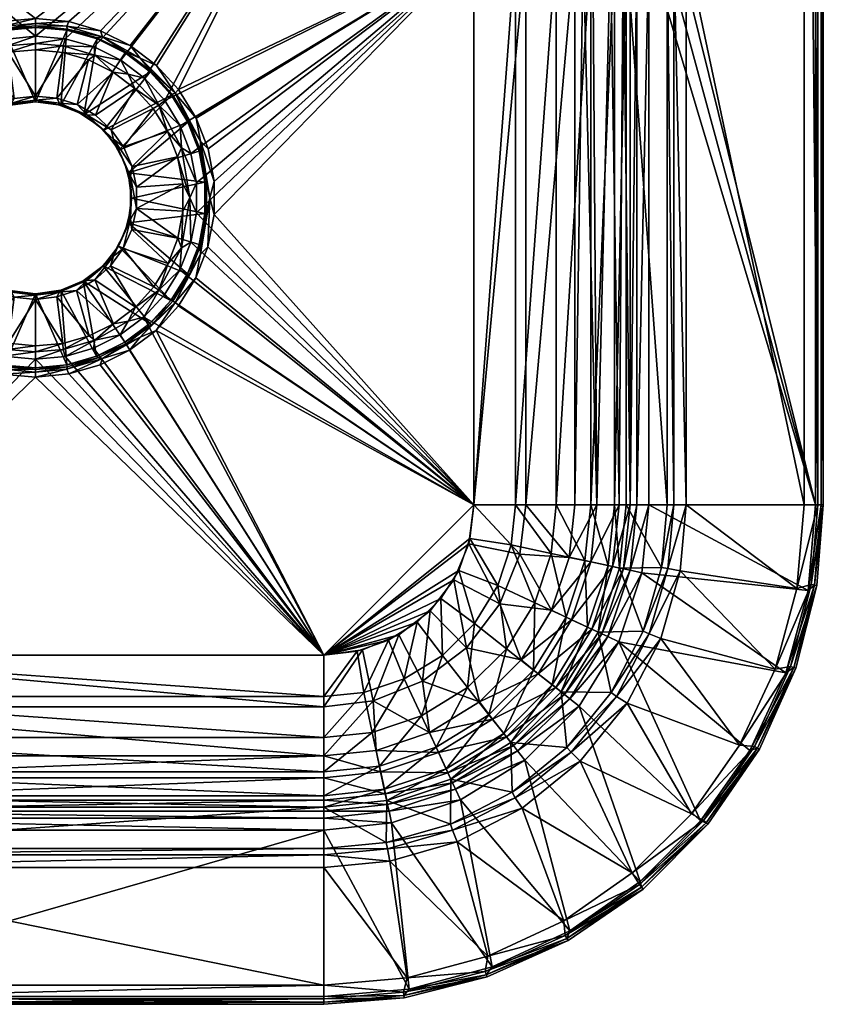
# Model space of a CAD drawing. Header units: inches. Extents: x -205 to 205, y -250 to 250.
# Tile 2 of 6: x -4 to 205, y -250 to 6. Entities that reach past the tile are written whole.
import ezdxf

# ---------------------------------------------------------------- set-up
doc = ezdxf.new("R2010")
doc.units = ezdxf.units.IN
doc.header["$MEASUREMENT"] = 0
doc.layers.add('Layer 1', color=7, linetype='Continuous')

# ---------------------------------------------------------------- blocks, each defined once
blk = doc.blocks.new('Next-B')
at = {"color": 9, "true_color": 0xc0c0c0}
mesh = blk.add_polyface(dxfattribs=at)
corners = [(145.13, 109.73, 123), (141.96, 110.78, 123), (139.91, 108.21, 121.77), (145.21, 106.46, 121.78), (148.24, 110.94, 123), (150, 114.81, 123), (126.98, 120.6, 123), (149.54, 112.68, 123), (110.39, 127.9, 123), (204.41, 248, 0.59), (203, 248), (203, -120), (204.41, -120, 0.59), (205, 248, 2), (125.41, 117.71, 121.77), (138.91, 106.87, 118.67), (109.32, 124.79, 121.77), (124.48, 116.32, 118.65), (92.28, 129.1, 121.77), (91.99, 127.47, 118.65), (108.57, 123.26, 118.65), (156.46, 53.42, 1.46), (155.97, 221.61, 2.4), (155, 53.42, 5), (160, 53.42), (158.57, 226.81, 0.2), (155, 114.81, 118), (153.54, 114.81, 121.54), (154.08, 110.62, 118.37), (150.4, 108.46, 121.76), (152.64, 111.28, 121.66), (151.49, 107.2, 118.67), (205, -120, 2), (205, 248, 130), (155, 79.25, 16.34), (155, 66.82, 9.48), (155, 219.64, 5), (155, 108.74, 84.39), (203.54, 248, 133.54), (205, -120, 130), (200, 248, 135), (203.54, -120, 133.54), (107.65, 113.7, 52.21), (91.13, 118.14, 52.21), (123.71, 106, 52.21), (153.97, 76.63, 135), (162.72, 59.73, 135), (167.77, 42.17, 135), (91.44, 113.83, 37.48), (108.25, 109, 37.48), (89.86, 105.32, 23.67), (91.29, 112.91, 130.7), (91.57, 114.55, 133.77), (107.83, 108.1, 130.7), (108.52, 109.67, 133.77), (92.17, 117.77, 135), (109.73, 112.72, 135)]
mesh.append_faces([[corners[k] for k in face] for face in [(0, 1, 2), (0, 3, 4), (5, 6, 1), (1, 4, 7), (1, 0, 4), (1, 7, 5), (6, 5, 8), (9, 10, 11), (12, 13, 9), (14, 6, 8), (14, 15, 2), (6, 2, 1), (2, 6, 14), (14, 16, 17), (18, 19, 20), (16, 18, 20), (14, 17, 15), (16, 20, 17), (8, 16, 14), (21, 22, 23), (24, 25, 21), (26, 27, 28), (7, 4, 29), (30, 28, 27), (27, 5, 30), (7, 30, 5), (28, 30, 31), (30, 7, 29), (13, 32, 33), (34, 35, 36), (35, 23, 36), (37, 26, 28), (38, 33, 39), (40, 38, 41), (17, 20, 42), (20, 43, 42), (43, 20, 19), (44, 17, 42), (17, 44, 15), (45, 40, 46), (47, 46, 40), (48, 49, 42), (50, 49, 48), (48, 42, 43), (49, 44, 42), (51, 52, 53), (53, 52, 54), (54, 55, 56), (54, 52, 55)]], dxfattribs={"color": 9})
mesh = blk.add_polyface(dxfattribs=at)
corners = [(203, -120), (203, 248), (160, 53.42), (154.86, 39.22, 4.17), (156.46, 53.42, 1.46), (155, 53.42, 5), (156.56, 39.26, 1.18), (149.51, 74.07, 23.6), (153.75, 76.39, 20.25), (153.71, 86.2, 28.94), (149.73, 63.19, 17.51), (153.79, 64.79, 13.8), (153.83, 52.09, 9.5), (149.94, 51.13, 13.39), (143.38, 82.51, 32.25), (138.74, 84.09, 30.89), (139.07, 74.63, 22.9), (144.51, 50.82, 14.64), (144.12, 62.74, 18.57), (139.88, 51.14, 13.26), (140.19, 38.25, 11.19), (139.47, 63.45, 17.07), (143.72, 73.5, 24.42), (150.1, 38.29, 11.03), (144.8, 38.13, 12.42), (155, 66.82, 9.48), (155, 79.25, 16.34), (149.32, 83.15, 31.68), (200, -120, 135), (169.35, 25, 135), (200, 248, 135), (164.55, 41.57, 133.77), (162.91, 41.29, 130.7), (159.67, 58.52, 133.77), (162.72, 59.73, 135), (167.77, 42.17, 135), (149.78, 74, 130.7), (139.39, 89.39, 133.77), (151.22, 74.83, 133.77), (158.11, 57.97, 130.7), (153.97, 76.63, 135), (141.71, 91.71, 135), (136.81, 73.68, 54.43), (138.12, 88.27, 130.7), (146.38, 58.09, 54.43), (151.95, 41.41, 54.43), (143.67, 56.83, 43.91), (149.03, 40.78, 43.91), (138.06, 54.23, 34.05), (134.46, 71.84, 43.91)]
mesh.append_faces([[corners[k] for k in face] for face in [(0, 1, 2), (3, 4, 5), (4, 6, 2), (7, 8, 9), (8, 10, 11), (12, 11, 13), (14, 15, 16), (17, 18, 19), (19, 20, 17), (16, 21, 22), (12, 13, 23), (24, 13, 17), (19, 18, 21), (5, 25, 12), (11, 10, 13), (5, 12, 3), (17, 10, 18), (21, 18, 22), (25, 26, 11), (13, 10, 17), (8, 7, 10), (11, 12, 25), (7, 22, 18), (22, 27, 14), (10, 7, 18), (9, 27, 7), (8, 11, 26), (22, 14, 16), (7, 27, 22), (28, 29, 30), (31, 32, 33), (31, 34, 35), (36, 37, 38), (36, 38, 39), (39, 38, 33), (39, 33, 32), (33, 40, 34), (33, 34, 31), (38, 41, 40), (38, 40, 33), (36, 42, 43), (44, 36, 39), (44, 39, 45), (42, 36, 44), (32, 45, 39), (46, 47, 48), (45, 46, 44), (44, 46, 49), (45, 47, 46)]], dxfattribs={"color": 9})
mesh = blk.add_polyface(dxfattribs=at)
corners = [(205, -120, 2), (205, 248, 2), (204.41, -120, 0.59), (204.41, 248, 0.59), (203, -120), (156.51, 25, 1.09), (156.51, -120, 1.09), (159.63, 25), (159.63, -120), (154.75, -120, 3.9), (154.75, 25, 3.9), (159.79, 39.21), (160, 53.42), (205, -120, 130), (205, 248, 130), (156.56, 39.26, 1.18), (154.86, 39.22, 4.17), (156.46, 53.42, 1.46), (203.54, -120, 133.54), (200, -120, 135), (200, 248, 135), (203.54, 248, 133.54), (153.87, 38.73, 7.08), (153.83, 52.09, 9.5), (150.1, 38.29, 11.03), (149.67, 25, 10.45), (152.93, 25, 7.85), (145, 25, 11.7), (149.94, 51.13, 13.39), (144.8, 38.13, 12.42), (151.87, -120, 8.97), (146.04, -120, 11.64), (169.35, -120, 135), (169.35, 25, 135), (166.07, 25, 133.77), (166.07, -120, 133.77), (164.4, 25, 130.7), (164.4, -120, 130.7), (167.77, 42.17, 135), (164.55, 41.57, 133.77), (162.91, 41.29, 130.7), (153.68, -120, 54.43), (153.68, 25, 54.43), (151.95, 41.41, 54.43), (150.69, 25, 43.91), (150.69, -120, 43.91), (144.51, -120, 34.05), (149.03, 40.78, 43.91), (142.98, 39.49, 34.05)]
mesh.append_faces([[corners[k] for k in face] for face in [(0, 1, 2), (2, 3, 4), (5, 6, 7), (7, 6, 8), (6, 5, 9), (10, 9, 5), (4, 11, 7), (4, 12, 11), (8, 4, 7), (13, 14, 0), (5, 11, 15), (5, 15, 10), (11, 5, 7), (15, 11, 12), (16, 10, 15), (15, 17, 16), (18, 19, 20), (18, 21, 13), (22, 23, 24), (22, 16, 23), (24, 25, 26), (10, 22, 26), (22, 24, 26), (25, 24, 27), (16, 22, 10), (24, 28, 29), (26, 25, 30), (26, 30, 9), (10, 26, 9), (25, 31, 30), (32, 33, 19), (34, 32, 35), (34, 33, 32), (34, 35, 36), (37, 36, 35), (38, 33, 34), (38, 34, 39), (36, 39, 34), (40, 39, 36), (37, 41, 42), (36, 37, 42), (36, 42, 40), (42, 43, 40), (44, 42, 45), (42, 41, 45), (46, 44, 45), (47, 42, 44), (47, 44, 48), (47, 43, 42)]], dxfattribs={"color": 9})
mesh = blk.add_polyface(dxfattribs=at)
corners = [(-20.32, -7.17, 18.54), (-13.98, -4.02, 18.54), (-10.66, -15.87, 6.46), (-5.52, -14.17, 6.46), (-7.13, -2.08, 18.54), (0, -1.46, 18.54), (0, -13.54, 6.46), (-16.76, 3.49, 4), (-24.48, -0.35, 4), (-17.46, 1.9, 3.53), (-8.19, 4.65, 3.53), (0, 6.68, 4), (-8.58, 5.84, 4), (-27.24, -3.69, 3.53), (-31.32, -5.52, 4), (0, 5.39, 3.53), (-16.21, 1.73, 2.35), (-23.58, -1.94, 2.35), (-8.25, 3.99, 2.35), (0, 4.71, 2.35), (-30.17, -6.92, 2.35), (-36.31, -12.76, 3.53), (-75, 64.07, 4), (75, 64.07, 4), (-8.15, 3.5), (0, 4.29), (-15.91, 1.27), (-23.23, -2.38), (-29.72, -7.28), (75, 64.07, 20), (0, 2.07, 20), (-75, 64.07, 20), (-8.3, 1.23, 20), (-12.36, -18.38), (-6.47, -15.91), (0, -15), (-16.14, -1.17, 20), (-24.09, -7.87, 19.62), (-23.44, -5.08, 20), (-15.45, -2.93, 19.62), (-7.24, -0.5, 19.62), (0, 0.16, 19.62), (-29.81, -10.34, 20), (-26.04, -11.5, 18.54)]
mesh.append_faces([[corners[k] for k in face] for face in [(0, 1, 2), (3, 1, 4), (5, 6, 4), (7, 8, 9), (10, 11, 12), (13, 8, 14), (8, 13, 9), (9, 10, 12), (11, 10, 15), (12, 7, 9), (16, 9, 17), (18, 19, 15), (20, 13, 21), (13, 20, 17), (9, 13, 17), (18, 10, 16), (10, 9, 16), (15, 10, 18), (11, 22, 12), (22, 11, 23), (24, 25, 18), (16, 17, 26), (27, 20, 28), (18, 16, 24), (20, 27, 17), (26, 24, 16), (26, 17, 27), (19, 18, 25), (29, 30, 31), (31, 30, 32), (26, 27, 33), (34, 35, 24), (24, 26, 34), (27, 28, 33), (25, 24, 35), (36, 37, 38), (39, 36, 32), (36, 39, 37), (30, 40, 32), (41, 40, 30), (4, 41, 5), (39, 32, 40), (38, 37, 42), (37, 0, 43), (39, 1, 0), (37, 39, 0), (40, 4, 1), (39, 40, 1), (40, 41, 4)]], dxfattribs={"color": 9})
mesh = blk.add_polyface(dxfattribs=at)
corners = [(7.1, -2.17, 18.54), (0, -1.46, 18.54), (7.24, -0.5, 19.62), (24.09, -7.87, 19.62), (22.19, -4.18, 20), (28.39, -8.87, 20), (15.45, -2.93, 19.62), (15.25, -0.73, 20), (0, 0.16, 19.62), (7.77, 1.4, 20), (0, 2.07, 20), (13.83, -4.1, 18.54), (20.19, -7.28, 18.54), (25.82, -11.53, 18.54), (30, -6.97, 2.35), (29.89, -7.22), (35.41, -13.31), (23.45, -2.02, 2.35), (16.05, 1.66, 2.35), (23.36, -2.29), (16.06, 1.35), (8.22, 3.91, 2.35), (8.18, 3.58), (0, 4.29), (0, 4.71, 2.35), (75, 64.07, 4), (0, 6.68, 4), (8.65, 5.86, 4), (36.31, -12.76, 3.53), (27.24, -3.69, 3.53), (31.5, -5.57, 4), (17.46, 1.9, 3.53), (24.63, -0.35, 4), (8.19, 4.65, 3.53), (16.92, 3.49, 4), (0, 5.39, 3.53), (75, 64.07, 20), (0, -15), (12.56, -18.42), (6.58, -15.9), (0, -13.54, 6.46), (10.84, -15.77, 6.46), (5.58, -14.07, 6.46)]
mesh.append_faces([[corners[k] for k in face] for face in [(0, 1, 2), (3, 4, 5), (3, 6, 4), (2, 6, 0), (7, 6, 2), (1, 8, 2), (7, 2, 9), (8, 10, 9), (6, 11, 0), (2, 8, 9), (11, 6, 12), (6, 7, 4), (3, 12, 6), (12, 3, 13), (14, 15, 16), (15, 14, 17), (17, 18, 19), (20, 18, 21), (17, 19, 15), (18, 20, 19), (21, 22, 20), (23, 22, 24), (22, 21, 24), (25, 26, 27), (14, 28, 29), (28, 30, 29), (17, 29, 31), (32, 29, 30), (31, 33, 21), (31, 34, 33), (33, 34, 27), (31, 29, 32), (18, 31, 21), (26, 35, 27), (33, 24, 21), (35, 33, 27), (33, 35, 24), (31, 18, 17), (34, 31, 32), (14, 29, 17), (10, 36, 9), (37, 22, 23), (38, 15, 19), (20, 38, 19), (22, 39, 20), (39, 22, 37), (40, 1, 0), (11, 12, 41), (42, 0, 11)]], dxfattribs={"color": 9})
mesh = blk.add_polyface(dxfattribs=at)
corners = [(37.99, -26.98, 19.62), (41.89, -36.16, 20), (40.16, -40, 19.62), (37.68, -21.28, 20), (40.45, -28.5, 20), (37, -29.38, 18.54), (34.4, -22.79, 18.54), (32.13, -15.91, 19.62), (30.63, -16.77, 18.54), (33.63, -14.65, 20), (44.11, -35.95), (42.96, -27.73, 2.35), (42.59, -27.89), (39.93, -20.04, 2.35), (39.68, -20.29), (35.41, -13.31), (35.55, -13.03, 2.35), (30, -6.97, 2.35), (44.5, -35.81, 2.35), (46.46, -44.38, 4), (114.07, 25, 4), (46.48, -35.76, 4), (8.65, 5.86, 4), (16.92, 3.49, 4), (75, 64.07, 4), (41.81, -19.28, 4), (44.9, -27.28, 4), (37.25, -11.87, 4), (31.5, -5.57, 4), (24.63, -0.35, 4), (42.94, -25.28, 3.53), (45.39, -40, 3.53), (36.31, -12.76, 3.53), (15.25, -0.73, 20), (75, 64.07, 20), (22.19, -4.18, 20), (114.07, 25, 20), (7.77, 1.4, 20), (28.39, -8.87, 20), (41.87, -43.94, 20), (24.15, -33.54), (21.7, -27.63), (38.36, -36.4, 18.54), (26.29, -37.29, 6.46), (25.16, -31.88, 6.46)]
mesh.append_faces([[corners[k] for k in face] for face in [(0, 1, 2), (0, 3, 4), (1, 0, 4), (5, 6, 0), (0, 7, 3), (8, 7, 6), (7, 9, 3), (7, 0, 6), (0, 2, 5), (10, 11, 12), (13, 14, 12), (11, 13, 12), (15, 16, 17), (14, 13, 16), (16, 15, 14), (11, 10, 18), (19, 20, 21), (22, 23, 24), (25, 26, 20), (20, 26, 21), (20, 27, 25), (28, 24, 29), (28, 27, 24), (23, 29, 24), (26, 25, 30), (30, 21, 26), (30, 11, 31), (32, 27, 28), (13, 11, 30), (32, 30, 25), (31, 21, 30), (16, 32, 17), (32, 16, 13), (27, 32, 25), (30, 32, 13), (18, 31, 11), (33, 34, 35), (3, 36, 4), (34, 33, 37), (9, 38, 34), (34, 38, 35), (3, 9, 36), (39, 1, 36), (36, 1, 4), (40, 10, 12), (12, 14, 40), (14, 15, 41), (5, 42, 43), (5, 44, 6)]], dxfattribs={"color": 9})
mesh = blk.add_polyface(dxfattribs=at)
corners = [(145, 25, 11.7), (150.1, 38.29, 11.03), (144.8, 38.13, 12.42), (142.48, 25, 11.38), (140.31, 25, 10.53), (140.19, 38.25, 11.19), (144.51, 50.82, 14.64), (146.04, -120, 11.64), (149.67, 25, 10.45), (140.31, -120, 10.53), (128.33, 34.87, 6.09), (127.59, 25, 5.66), (107.46, 46.73, 4), (111.05, 40.01, 4), (125.42, 44.96, 6.09), (114.07, 25, 4), (113.3, 32.68, 4), (139.88, 51.14, 13.26), (114.07, -120, 4), (127.59, -120, 5.66), (75, 64.07, 4), (46.46, -44.38, 4), (37.25, -11.87, 4), (135.53, -120, 26.24), (124.9, -120, 21.49), (135.53, 25, 26.24), (114.07, 25, 20), (124.9, 25, 21.49), (114.07, -120, 20), (144.51, -120, 34.05), (144.51, 25, 34.05), (150.69, 25, 43.91), (123.8, 35.41, 21.49), (134.2, 37.62, 26.24), (142.98, 39.49, 34.05), (129.92, 50.45, 26.24), (110.22, 41.88, 20), (120.27, 45.98, 21.49), (113.07, 33.74, 20), (138.06, 54.23, 34.05), (149.03, 40.78, 43.91), (75, 64.07, 20), (33.63, -14.65, 20), (41.87, -43.94, 20)]
mesh.append_faces([[corners[k] for k in face] for face in [(0, 1, 2), (0, 2, 3), (4, 3, 5), (5, 3, 2), (2, 6, 5), (0, 7, 8), (7, 3, 9), (3, 7, 0), (3, 4, 9), (4, 10, 11), (12, 13, 14), (10, 14, 13), (15, 11, 16), (10, 13, 16), (10, 5, 14), (5, 10, 4), (10, 16, 11), (14, 5, 17), (11, 18, 19), (11, 15, 18), (11, 19, 4), (9, 4, 19), (16, 13, 20), (20, 15, 16), (15, 21, 18), (22, 15, 20), (23, 24, 25), (26, 27, 28), (29, 30, 31), (23, 30, 29), (24, 27, 25), (23, 25, 30), (27, 24, 28), (32, 33, 25), (33, 34, 30), (34, 33, 35), (32, 36, 37), (32, 38, 36), (38, 27, 26), (25, 27, 32), (33, 37, 35), (38, 32, 27), (30, 25, 33), (33, 32, 37), (39, 40, 34), (30, 34, 31), (26, 41, 38), (26, 42, 41), (28, 43, 26)]], dxfattribs={"color": 9})
mesh = blk.add_polyface(dxfattribs=at)
corners = [(0, -14.62, 4.84), (0, -13.54, 6.46), (5.58, -14.07, 6.46), (-25.08, -31.74, 6.46), (-26.3, -37.18, 6.46), (-37.06, -29.51, 18.54), (-19.51, -22.28, 6.46), (-30.81, -16.79, 18.54), (-26.04, -11.5, 18.54), (-34.51, -22.83, 18.54), (-22.82, -26.76, 6.46), (-20.32, -7.17, 18.54), (-15.41, -18.62, 6.46), (-10.66, -15.87, 6.46), (-13.98, -4.02, 18.54), (-5.52, -14.17, 6.46), (-7.13, -2.08, 18.54), (-21.56, -27.49), (-24.08, -33.46), (-23.37, -31.2, 2.93), (-12.36, -18.38), (-17.54, -22.33), (-16.63, -21.25, 2.93), (-20.61, -25.82, 2.93), (-11.71, -17.83, 2.93), (-6.47, -15.91), (-6.05, -15.67, 2.93), (0, -15), (0, -15, 2.93), (-24.79, -37.03, 2.93), (-35.22, -13.28), (-15.91, 1.27), (-29.72, -7.28), (-39.56, -20.22), (-32.13, -15.91, 19.62), (-24.09, -7.87, 19.62), (-29.81, -10.34, 20), (-20.3, -24.77, 4.84), (-24.76, -34.43, 4.84), (-6.25, -15.4, 4.84), (-13.41, -18.45, 4.84)]
mesh.append_faces([[corners[k] for k in face] for face in [(0, 1, 2), (3, 4, 5), (6, 7, 8), (9, 7, 10), (11, 12, 8), (6, 8, 12), (13, 12, 11), (14, 15, 13), (15, 16, 1), (10, 7, 6), (10, 3, 9), (17, 18, 19), (20, 21, 22), (23, 22, 21), (24, 25, 20), (20, 22, 24), (25, 26, 27), (26, 25, 24), (17, 19, 23), (26, 28, 27), (21, 17, 23), (19, 18, 29), (17, 21, 30), (20, 25, 31), (20, 32, 21), (18, 17, 33), (32, 30, 21), (8, 34, 35), (34, 36, 35), (7, 34, 8), (12, 37, 6), (38, 10, 37), (39, 40, 13), (40, 12, 13), (1, 39, 15), (0, 39, 1), (26, 0, 28), (39, 13, 15), (12, 40, 37), (24, 22, 40), (37, 10, 6), (38, 3, 10), (37, 23, 19), (38, 37, 19), (23, 37, 22), (37, 40, 22), (39, 26, 24), (40, 39, 24), (39, 0, 26)]], dxfattribs={"color": 9})
mesh = blk.add_polyface(dxfattribs=at)
corners = [(5.99, -15.78, 2.93), (0, -15, 2.93), (6.25, -15.4, 4.84), (25.16, -31.88, 6.46), (24.76, -34.43, 4.84), (20.3, -24.77, 4.84), (22.93, -26.76, 6.46), (23.28, -31.06, 2.93), (19.74, -22.32, 6.46), (13.41, -18.45, 4.84), (10.84, -15.77, 6.46), (15.63, -18.54, 6.46), (11.49, -17.89, 2.93), (0, -14.62, 4.84), (5.58, -14.07, 6.46), (16.47, -21.32, 2.93), (20.44, -25.77, 2.93), (24.8, -36.94, 2.93), (24.09, -7.87, 19.62), (32.13, -15.91, 19.62), (25.82, -11.53, 18.54), (28.39, -8.87, 20), (33.63, -14.65, 20), (30.63, -16.77, 18.54), (39.68, -20.29), (21.7, -27.63), (24.15, -33.54), (17.75, -22.41), (35.41, -13.31), (29.89, -7.22), (16.06, 1.35), (6.58, -15.9), (12.56, -18.42), (0, -15), (37, -29.38, 18.54), (26.29, -37.29, 6.46), (34.4, -22.79, 18.54), (20.19, -7.28, 18.54), (13.83, -4.1, 18.54), (0, -13.54, 6.46), (7.1, -2.17, 18.54)]
mesh.append_faces([[corners[k] for k in face] for face in [(0, 1, 2), (3, 4, 5), (5, 6, 3), (7, 5, 4), (6, 5, 8), (8, 5, 9), (10, 11, 9), (9, 11, 8), (2, 9, 12), (2, 10, 9), (2, 1, 13), (2, 13, 14), (0, 2, 12), (2, 14, 10), (9, 15, 12), (5, 16, 15), (9, 5, 15), (7, 16, 5), (4, 17, 7), (18, 19, 20), (21, 22, 19), (19, 23, 20), (21, 19, 18), (24, 25, 26), (27, 28, 29), (30, 31, 32), (29, 32, 27), (28, 27, 25), (25, 7, 26), (17, 26, 7), (25, 27, 16), (16, 7, 25), (15, 27, 32), (27, 15, 16), (31, 12, 32), (15, 32, 12), (31, 33, 0), (0, 12, 31), (33, 1, 0), (3, 34, 35), (23, 36, 6), (3, 6, 36), (8, 20, 23), (23, 6, 8), (20, 11, 37), (11, 20, 8), (11, 10, 37), (38, 10, 14), (39, 40, 14)]], dxfattribs={"color": 9})
mesh = blk.add_polyface(dxfattribs=at)
corners = [(32.13, -64.09, 19.62), (30.81, -63.21, 18.54), (34.51, -57.17, 18.54), (40.16, -40, 19.62), (40.42, -51.55, 20), (37.99, -53.02, 19.62), (37.58, -58.79, 20), (33.46, -65.38, 20), (41.87, -43.94, 20), (37.06, -50.49, 18.54), (38.35, -43.51, 18.54), (41.89, -36.16, 20), (38.36, -36.4, 18.54), (37, -29.38, 18.54), (44.11, -35.95), (44.08, -44.15), (44.5, -35.81, 2.35), (42.56, -52.16), (44.52, -44.09, 2.35), (42.99, -52.22, 2.35), (39.56, -59.78), (35.22, -66.72), (40.05, -59.9, 2.35), (29.72, -72.72), (35.74, -66.93, 2.35), (30.17, -73.08, 2.35), (114.07, -120, 4), (44.89, -52.79, 4), (41.73, -60.89, 4), (46.46, -44.38, 4), (45.39, -40, 3.53), (46.48, -35.76, 4), (42.94, -54.72, 3.53), (36.31, -67.24, 3.53), (37.22, -68.16, 4), (31.4, -74.54, 4), (114.07, -120, 20), (24.12, -46.53), (21.6, -52.58), (24.97, -40.15), (26.3, -42.82, 6.46), (25.08, -48.26, 6.46)]
mesh.append_faces([[corners[k] for k in face] for face in [(0, 1, 2), (3, 4, 5), (4, 6, 5), (5, 6, 0), (0, 6, 7), (4, 3, 8), (5, 9, 10), (11, 8, 3), (3, 12, 13), (12, 3, 10), (3, 5, 10), (9, 5, 2), (5, 0, 2), (14, 15, 16), (17, 18, 15), (16, 15, 18), (19, 17, 20), (17, 19, 18), (20, 21, 22), (22, 19, 20), (23, 24, 21), (22, 21, 24), (23, 25, 24), (26, 27, 28), (26, 29, 27), (30, 29, 31), (30, 27, 29), (27, 30, 32), (28, 27, 32), (33, 28, 32), (24, 33, 22), (34, 33, 35), (34, 28, 33), (18, 30, 16), (19, 32, 18), (32, 30, 18), (32, 19, 22), (33, 32, 22), (24, 25, 33), (36, 6, 4), (8, 36, 4), (36, 7, 6), (15, 37, 17), (21, 20, 38), (20, 17, 37), (15, 14, 39), (40, 10, 9), (10, 40, 12), (41, 9, 2)]], dxfattribs={"color": 9})
mesh = blk.add_polyface(dxfattribs=at)
corners = [(-15.63, -61.46, 6.46), (-25.82, -68.47, 18.54), (-19.74, -57.68, 6.46), (-37, -50.62, 18.54), (-26.29, -42.71, 6.46), (-25.16, -48.12, 6.46), (-34.4, -57.21, 18.54), (-22.93, -53.24, 6.46), (-30.63, -63.23, 18.54), (-26.3, -37.18, 6.46), (-38.36, -43.6, 18.54), (-12.59, -61.69), (-11.49, -62.11, 2.93), (-16.47, -58.68, 2.93), (0, -65, 2.93), (-5.99, -64.22, 2.93), (0, -65), (-24.8, -43.06, 2.93), (-24.13, -46.43), (-23.28, -48.94, 2.93), (-17.75, -57.67), (-20.44, -54.23, 2.93), (-21.66, -52.5), (-24.98, -39.92), (-24.79, -37.03, 2.93), (-24.08, -33.46), (-6.53, -64.21), (-44.11, -44.05), (-39.68, -59.71), (-35.41, -66.69), (-29.89, -72.78), (-44.08, -35.85), (-13.41, -61.55, 4.84), (-10.84, -64.23, 6.46), (-20.3, -55.23, 4.84), (-6.25, -64.6, 4.84), (-25.08, -31.74, 6.46), (-24.76, -34.43, 4.84), (-24.76, -45.57, 4.84), (-23.37, -31.2, 2.93)]
mesh.append_faces([[corners[k] for k in face] for face in [(0, 1, 2), (3, 4, 5), (6, 7, 8), (9, 4, 10), (6, 5, 7), (2, 1, 8), (8, 7, 2), (11, 12, 13), (14, 15, 16), (17, 18, 19), (20, 21, 22), (23, 24, 25), (23, 17, 24), (19, 18, 22), (17, 23, 18), (13, 21, 20), (21, 19, 22), (26, 12, 11), (11, 13, 20), (15, 26, 16), (26, 15, 12), (23, 27, 18), (22, 18, 28), (20, 22, 29), (20, 30, 11), (23, 25, 31), (32, 33, 0), (5, 34, 7), (33, 32, 35), (35, 15, 14), (36, 37, 9), (4, 9, 38), (37, 17, 38), (37, 38, 9), (4, 38, 5), (19, 34, 38), (34, 5, 38), (34, 2, 7), (32, 2, 34), (32, 12, 35), (2, 32, 0), (15, 35, 12), (32, 13, 12), (34, 21, 13), (32, 34, 13), (19, 21, 34), (38, 17, 19), (37, 24, 17), (37, 39, 24)]], dxfattribs={"color": 9})
mesh = blk.add_polyface(dxfattribs=at)
corners = [(24.76, -45.57, 4.84), (26.3, -42.82, 6.46), (25.08, -48.26, 6.46), (22.82, -53.24, 6.46), (13.41, -61.55, 4.84), (11.71, -62.17, 2.93), (16.63, -58.75, 2.93), (19.51, -57.72, 6.46), (15.41, -61.38, 6.46), (20.3, -55.23, 4.84), (10.66, -64.13, 6.46), (6.25, -64.6, 4.84), (5.52, -65.83, 6.46), (24.76, -34.43, 4.84), (26.29, -37.29, 6.46), (24.8, -36.94, 2.93), (25.16, -31.88, 6.46), (24.79, -42.97, 2.93), (23.37, -48.8, 2.93), (20.61, -54.18, 2.93), (6.05, -64.33, 2.93), (0, -65.38, 4.84), (24.12, -46.53), (44.08, -44.15), (24.97, -40.15), (21.6, -52.58), (39.56, -59.78), (35.22, -66.72), (17.58, -57.73), (12.44, -61.68), (29.72, -72.72), (44.11, -35.95), (24.15, -33.54), (6.58, -64.1), (0, -65, 2.93), (0, -65), (30.81, -63.21, 18.54), (34.51, -57.17, 18.54), (37.06, -50.49, 18.54), (38.36, -36.4, 18.54), (26.04, -68.5, 18.54)]
mesh.append_faces([[corners[k] for k in face] for face in [(0, 1, 2), (0, 2, 3), (4, 5, 6), (7, 8, 9), (9, 0, 3), (4, 9, 8), (3, 7, 9), (4, 10, 11), (12, 11, 10), (8, 10, 4), (13, 1, 0), (14, 1, 13), (15, 13, 0), (13, 16, 14), (0, 17, 15), (0, 18, 17), (9, 19, 18), (0, 9, 18), (19, 9, 6), (9, 4, 6), (11, 20, 5), (4, 11, 5), (11, 21, 20), (22, 23, 24), (22, 25, 26), (27, 25, 28), (28, 29, 30), (31, 32, 24), (17, 24, 15), (17, 18, 22), (22, 24, 17), (25, 18, 19), (18, 25, 22), (6, 28, 19), (25, 19, 28), (6, 5, 29), (29, 28, 6), (33, 5, 20), (5, 33, 29), (34, 35, 20), (33, 20, 35), (24, 32, 15), (36, 3, 37), (2, 1, 38), (37, 3, 2), (14, 39, 1), (7, 40, 8), (7, 36, 40), (3, 36, 7)]], dxfattribs={"color": 9})
mesh = blk.add_polyface(dxfattribs=at)
corners = [(0, -78.54, 18.54), (-7.1, -77.83, 18.54), (0, -66.46, 6.46), (-13.83, -75.9, 18.54), (-20.19, -72.72, 18.54), (-10.84, -64.23, 6.46), (-25.82, -68.47, 18.54), (-15.63, -61.46, 6.46), (-5.58, -65.93, 6.46), (-17.46, -81.9, 3.53), (-23.45, -77.98, 2.35), (-27.24, -76.31, 3.53), (-24.62, -79.74, 4), (-31.5, -74.54, 4), (-30, -73.03, 2.35), (-36.31, -67.24, 3.53), (-16.05, -81.66, 2.35), (-8.22, -83.91, 2.35), (-16.92, -83.57, 4), (-29.89, -72.78), (-23.36, -77.71), (-16.06, -81.35), (-8.18, -83.58), (-12.59, -61.69), (-6.53, -64.21), (0, -65), (-35.41, -66.69), (-17.75, -57.67), (0, -84.29), (-16.06, -78.88, 20), (-15.45, -77.07, 19.62), (-7.24, -79.5, 19.62), (-29.7, -69.79, 20), (-32.13, -64.09, 19.62), (-24.09, -72.13, 19.62), (-30.63, -63.23, 18.54), (-23.27, -75.02, 20), (-8.3, -81.23, 20), (0, -80.16, 19.62), (0, -82.07, 20), (0, -65.38, 4.84), (-6.25, -64.6, 4.84), (0, -65, 2.93)]
mesh.append_faces([[corners[k] for k in face] for face in [(0, 1, 2), (3, 4, 5), (6, 7, 4), (3, 5, 8), (5, 4, 7), (1, 8, 2), (8, 1, 3), (9, 10, 11), (12, 11, 13), (9, 11, 12), (14, 15, 11), (16, 9, 17), (9, 16, 10), (18, 9, 12), (14, 11, 10), (19, 14, 10), (10, 16, 20), (20, 19, 10), (17, 21, 16), (20, 16, 21), (17, 22, 21), (20, 21, 23), (24, 22, 25), (21, 24, 23), (26, 19, 27), (19, 20, 23), (21, 22, 24), (22, 28, 25), (29, 30, 31), (32, 33, 34), (31, 30, 1), (31, 1, 0), (33, 35, 6), (36, 34, 30), (29, 31, 37), (36, 32, 34), (37, 38, 39), (30, 3, 1), (31, 38, 37), (38, 31, 0), (3, 30, 4), (30, 29, 36), (34, 4, 30), (4, 34, 6), (34, 33, 6), (8, 40, 2), (41, 8, 5), (41, 42, 40), (8, 41, 40)]], dxfattribs={"color": 9})
mesh = blk.add_polyface(dxfattribs=at)
corners = [(0, -66.46, 6.46), (0, -65.38, 4.84), (6.25, -64.6, 4.84), (5.52, -65.83, 6.46), (0, -65, 2.93), (6.05, -64.33, 2.93), (32.13, -64.09, 19.62), (33.46, -65.38, 20), (28.23, -71.08, 20), (22.07, -75.74, 20), (24.09, -72.13, 19.62), (15.45, -77.07, 19.62), (13.98, -75.98, 18.54), (20.32, -72.83, 18.54), (15.11, -79.2, 20), (7.74, -81.32, 20), (0, -82.07, 20), (7.24, -79.5, 19.62), (0, -80.16, 19.62), (0, -78.54, 18.54), (7.13, -77.92, 18.54), (26.04, -68.5, 18.54), (30.81, -63.21, 18.54), (30.17, -73.08, 2.35), (29.72, -72.72), (23.23, -77.62), (15.91, -81.27), (23.58, -78.06, 2.35), (8.15, -83.5), (16.21, -81.73, 2.35), (31.4, -74.54, 4), (36.31, -67.24, 3.53), (27.24, -76.31, 3.53), (24.51, -79.71, 4), (17.46, -81.9, 3.53), (16.82, -83.54, 4), (8.19, -84.65, 3.53), (12.44, -61.68), (0, -84.29), (0, -65), (6.58, -64.1), (35.22, -66.72), (17.58, -57.73), (10.66, -64.13, 6.46), (15.41, -61.38, 6.46)]
mesh.append_faces([[corners[k] for k in face] for face in [(0, 1, 2), (0, 2, 3), (1, 4, 5), (6, 7, 8), (9, 10, 8), (11, 12, 13), (11, 14, 15), (9, 14, 11), (16, 17, 15), (11, 10, 9), (17, 16, 18), (18, 19, 20), (6, 8, 10), (17, 11, 15), (21, 22, 6), (10, 21, 6), (21, 10, 13), (10, 11, 13), (17, 20, 12), (11, 17, 12), (17, 18, 20), (23, 24, 25), (25, 26, 27), (27, 23, 25), (28, 29, 26), (27, 26, 29), (30, 31, 32), (33, 30, 32), (34, 33, 32), (29, 34, 27), (35, 33, 34), (23, 32, 31), (32, 23, 27), (34, 32, 27), (36, 34, 29), (37, 25, 24), (38, 28, 39), (39, 28, 40), (28, 26, 40), (26, 25, 37), (40, 26, 37), (24, 41, 42), (43, 44, 13), (13, 44, 21), (43, 13, 12), (12, 20, 3), (43, 12, 3), (20, 0, 3), (0, 20, 19)]], dxfattribs={"color": 9})
mesh = blk.add_polyface(dxfattribs=at)
corners = [(8.25, -83.99, 2.35), (8.15, -83.5), (0, -84.29), (16.21, -81.73, 2.35), (0, -84.71, 2.35), (87.83, -171, 5.66), (94.59, -153.79, 4), (85.14, -157.73, 4), (75, -172.59, 5.66), (75, -159.07, 4), (75, -185.31, 10.53), (88.66, -183.89, 10.53), (102.55, -179.24, 10.53), (-75, -159.07, 4), (-75, -172.59, 5.66), (102.67, -147.57, 4), (8.65, -85.86, 4), (0, -86.68, 4), (24.51, -79.71, 4), (16.82, -83.54, 4), (31.4, -74.54, 4), (114.07, -120, 4), (41.73, -60.89, 4), (37.22, -68.16, 4), (17.46, -81.9, 3.53), (8.19, -84.65, 3.53), (0, -85.39, 3.53), (75, -159.07, 20), (75, -169.9, 21.49), (-75, -159.07, 20), (-75, -169.9, 21.49), (75, -180.53, 26.24), (-75, -180.53, 26.24), (75, -189.51, 34.05), (85.41, -168.8, 21.49), (87.62, -179.2, 26.24), (89.49, -187.98, 34.05), (100.45, -174.92, 26.24), (91.88, -155.22, 20), (95.98, -165.27, 21.49), (83.74, -158.07, 20), (99.34, -150.55, 20), (105.51, -144.39, 20), (28.23, -71.08, 20), (114.07, -120, 20), (33.46, -65.38, 20), (22.07, -75.74, 20), (15.11, -79.2, 20), (7.74, -81.32, 20), (0, -82.07, 20)]
mesh.append_faces([[corners[k] for k in face] for face in [(0, 1, 2), (1, 0, 3), (4, 0, 2), (5, 6, 7), (8, 7, 9), (7, 8, 5), (10, 5, 8), (11, 12, 5), (10, 11, 5), (8, 9, 13), (8, 14, 10), (9, 7, 6), (9, 6, 15), (9, 16, 17), (18, 19, 9), (9, 19, 16), (20, 9, 21), (9, 20, 18), (22, 23, 21), (23, 20, 21), (19, 24, 16), (24, 25, 16), (17, 25, 26), (16, 25, 17), (4, 26, 0), (0, 25, 3), (26, 25, 0), (27, 28, 29), (30, 28, 31), (32, 31, 33), (34, 35, 31), (35, 36, 33), (36, 35, 37), (34, 38, 39), (34, 40, 38), (40, 28, 27), (31, 28, 34), (40, 34, 28), (33, 31, 35), (35, 34, 39), (38, 40, 27), (38, 27, 41), (41, 27, 42), (43, 44, 27), (44, 43, 45), (46, 27, 47), (46, 43, 27), (48, 27, 49), (48, 47, 27)]], dxfattribs={"color": 9})
mesh = blk.add_polyface(dxfattribs=at)
corners = [(-17.46, -81.9, 3.53), (-8.19, -84.65, 3.53), (-8.22, -83.91, 2.35), (-16.92, -83.57, 4), (0, -84.71, 2.35), (-8.62, -85.93, 4), (0, -86.68, 4), (0, -85.39, 3.53), (-102.36, -179.24, 10.53), (-89.81, -189.47, 11.64), (-88.66, -183.89, 10.53), (-75, -185.31, 10.53), (-75, -172.59, 5.66), (-87.83, -171, 5.66), (-75, -159.07, 4), (-85.14, -157.73, 4), (-100.72, -165.87, 5.66), (-94.47, -153.86, 4), (75, -172.59, 5.66), (75, -185.31, 10.53), (75, -159.07, 4), (-102.57, -147.67, 4), (-31.5, -74.54, 4), (-114.07, -120, 4), (-37.31, -68.12, 4), (-24.62, -79.74, 4), (-75, -159.07, 20), (-85.41, -168.8, 21.49), (-83.74, -158.07, 20), (-95.98, -165.27, 21.49), (-92.02, -155.15, 20), (-75, -169.9, 21.49), (-89.49, -187.98, 34.05), (-104.23, -183.06, 34.05), (-87.62, -179.2, 26.24), (-75, -180.53, 26.24), (-100.45, -174.92, 26.24), (75, -180.53, 26.24), (75, -169.9, 21.49), (-8.18, -83.58), (0, -84.29), (0, -82.07, 20), (75, -159.07, 20), (-99.39, -150.51, 20), (-105.55, -144.34, 20), (-8.3, -81.23, 20), (-16.06, -78.88, 20), (-29.7, -69.79, 20), (-23.27, -75.02, 20), (-34.93, -63.43, 20), (-114.07, -120, 20)]
mesh.append_faces([[corners[k] for k in face] for face in [(0, 1, 2), (0, 3, 1), (2, 1, 4), (3, 5, 1), (6, 7, 5), (1, 7, 4), (7, 1, 5), (8, 9, 10), (10, 11, 12), (10, 13, 8), (14, 13, 12), (12, 13, 10), (13, 15, 16), (14, 15, 13), (17, 16, 15), (18, 14, 12), (11, 19, 12), (20, 6, 14), (14, 21, 17), (14, 17, 15), (22, 23, 14), (23, 22, 24), (25, 14, 3), (25, 22, 14), (5, 14, 6), (5, 3, 14), (26, 27, 28), (29, 30, 28), (28, 27, 29), (26, 31, 27), (32, 33, 34), (34, 31, 35), (34, 36, 27), (27, 31, 34), (32, 34, 35), (35, 31, 37), (38, 31, 26), (39, 2, 4), (40, 39, 4), (26, 41, 42), (26, 30, 43), (30, 26, 28), (26, 43, 44), (26, 45, 41), (26, 46, 45), (47, 48, 26), (26, 48, 46), (49, 47, 50), (50, 47, 26)]], dxfattribs={"color": 9})
mesh = blk.add_polyface(dxfattribs=at)
corners = [(104.87, -184.45, 11.64), (118.96, -175.8, 11.64), (102.55, -179.24, 10.53), (115.5, -171.23, 10.53), (122.56, -180.39, 8.97), (130.8, -163.96, 11.64), (88.66, -183.89, 10.53), (107.32, -189.74, 8.97), (124.35, -182.65, 3.9), (120.87, -145.72, 5.66), (108.86, -139.47, 4), (112.19, -157.19, 5.66), (87.83, -171, 5.66), (100.72, -165.87, 5.66), (94.59, -153.79, 4), (126, -132.83, 5.66), (112.73, -130.14, 4), (102.67, -147.57, 4), (114.07, -120, 4), (126.35, -160.29, 10.53), (75, -159.07, 4), (124.9, -120, 21.49), (123.8, -130.41, 21.49), (114.07, -120, 20), (113.07, -128.74, 20), (105.88, -159.2, 21.49), (105.51, -144.39, 20), (114.2, -150.88, 21.49), (120.27, -140.98, 21.49), (110.15, -137.02, 20), (118.01, -174.6, 34.05), (104.23, -183.06, 34.05), (112.45, -167.55, 26.24), (95.98, -165.27, 21.49), (99.34, -150.55, 20), (122.55, -157.45, 26.24), (100.45, -174.92, 26.24), (91.88, -155.22, 20), (87.62, -179.2, 26.24), (89.49, -187.98, 34.05), (106.83, -188.67, 43.91), (121.84, -179.46, 43.91), (108.09, -191.38, 54.43), (123.68, -181.81, 54.43), (75, -159.07, 20)]
mesh.append_faces([[corners[k] for k in face] for face in [(0, 1, 2), (1, 3, 2), (4, 1, 0), (5, 3, 1), (0, 2, 6), (7, 4, 0), (8, 4, 7), (9, 10, 11), (12, 13, 14), (15, 16, 9), (17, 11, 10), (11, 17, 13), (17, 14, 13), (18, 16, 15), (11, 3, 19), (10, 9, 16), (9, 11, 19), (13, 2, 3), (11, 13, 3), (13, 12, 2), (10, 20, 17), (20, 10, 16), (16, 18, 20), (21, 22, 23), (24, 23, 22), (25, 26, 27), (24, 28, 29), (29, 27, 26), (30, 31, 32), (25, 33, 34), (26, 25, 34), (28, 24, 22), (35, 32, 27), (27, 29, 28), (32, 36, 25), (28, 35, 27), (27, 32, 25), (33, 37, 34), (38, 33, 36), (32, 35, 30), (32, 31, 36), (36, 33, 25), (31, 39, 36), (30, 40, 31), (41, 40, 30), (42, 41, 43), (44, 29, 26), (44, 23, 24), (29, 44, 24)]], dxfattribs={"color": 9})
mesh = blk.add_polyface(dxfattribs=at)
corners = [(148.95, -154.28, 1.09), (139.03, -170.44, 1.09), (151.79, -155.59), (147.36, -153.54, 3.9), (137.65, -169.35, 3.9), (153, -136.63, 3.9), (154.72, -137, 1.09), (139.45, -149.87, 11.64), (126.35, -160.29, 10.53), (130.8, -163.96, 11.64), (134.24, -147.36, 10.53), (144.47, -134.81, 11.64), (138.89, -133.66, 10.53), (146.04, -120, 11.64), (140.31, -120, 10.53), (144.74, -152.32, 8.97), (135.39, -167.56, 8.97), (150.18, -136.03, 8.97), (151.87, -120, 8.97), (127.59, -120, 5.66), (126, -132.83, 5.66), (114.07, -120, 4), (120.87, -145.72, 5.66), (158.1, -152.83, 130.7), (146.38, -153.09, 54.43), (151.95, -136.41, 54.43), (149.84, -168.81, 130.7), (150.69, -120, 43.91), (149.03, -135.78, 43.91), (138.06, -149.23, 34.05), (134.2, -132.62, 26.24), (142.98, -134.49, 34.05), (135.53, -120, 26.24), (124.9, -120, 21.49), (143.67, -151.83, 43.91), (153.68, -120, 54.43), (144.51, -120, 34.05), (134.46, -166.84, 43.91), (129.6, -163.01, 34.05), (129.92, -145.45, 26.24), (120.27, -140.98, 21.49), (123.8, -130.41, 21.49), (122.55, -157.45, 26.24), (136.81, -168.68, 54.43)]
mesh.append_faces([[corners[k] for k in face] for face in [(0, 1, 2), (3, 4, 0), (5, 3, 6), (0, 6, 3), (7, 8, 9), (10, 11, 12), (11, 10, 7), (12, 13, 14), (13, 12, 11), (7, 10, 8), (9, 15, 7), (16, 15, 9), (11, 7, 17), (15, 17, 7), (13, 11, 18), (5, 15, 3), (3, 15, 16), (17, 15, 5), (11, 17, 18), (12, 14, 19), (12, 20, 10), (21, 20, 19), (19, 20, 12), (10, 20, 22), (22, 8, 10), (23, 24, 25), (24, 23, 26), (27, 25, 28), (29, 30, 31), (24, 28, 25), (32, 30, 33), (31, 28, 34), (27, 35, 25), (36, 31, 32), (29, 37, 38), (39, 40, 41), (30, 39, 41), (41, 33, 30), (42, 39, 38), (42, 40, 39), (29, 38, 39), (31, 30, 32), (27, 28, 36), (29, 39, 30), (34, 37, 29), (28, 31, 36), (34, 29, 31), (43, 34, 24), (24, 34, 28)]], dxfattribs={"color": 9})
mesh = blk.add_polyface(dxfattribs=at)
corners = [(205, -120, 2), (202.72, -140.88, 0.59), (203.3, -140.98, 2), (204.41, -120, 0.59), (201.05, -142.24), (203, -120), (197.3, -162.31, 0.59), (197.86, -162.5, 2), (195.29, -163.73), (157.77, -137.65), (151.79, -155.59), (159.63, -120), (197.86, -162.5, 130), (203.3, -140.98, 130), (205, -120, 130), (148.95, -154.28, 1.09), (154.72, -137, 1.09), (153, -136.63, 3.9), (156.51, -120, 1.09), (154.75, -120, 3.9), (201.85, -140.74, 133.54), (203.54, -120, 133.54), (198.1, -141.72, 135), (200, -120, 135), (196.47, -162.02, 133.54), (192.45, -162.78, 135), (151.87, -120, 8.97), (150.18, -136.03, 8.97), (169.35, -120, 135), (167.77, -137.17, 135), (162.72, -154.73, 135), (162.91, -136.29, 130.7), (164.4, -120, 130.7), (166.07, -120, 133.77), (164.55, -136.57, 133.77), (158.1, -152.83, 130.7), (159.67, -153.52, 133.77), (149.84, -168.81, 130.7), (151.22, -169.83, 133.77), (153.68, -120, 54.43), (151.95, -136.41, 54.43)]
mesh.append_faces([[corners[k] for k in face] for face in [(0, 1, 2), (1, 3, 4), (4, 3, 5), (1, 0, 3), (2, 6, 7), (4, 8, 1), (6, 1, 8), (1, 6, 2), (9, 10, 8), (11, 9, 4), (8, 4, 9), (5, 11, 4), (12, 2, 7), (0, 2, 13), (12, 13, 2), (14, 0, 13), (9, 15, 10), (11, 16, 9), (9, 16, 15), (17, 18, 19), (11, 18, 16), (16, 18, 17), (13, 20, 14), (21, 22, 23), (20, 24, 25), (21, 14, 20), (22, 21, 20), (24, 13, 12), (20, 13, 24), (22, 20, 25), (26, 27, 19), (19, 27, 17), (23, 22, 28), (29, 22, 25), (22, 29, 28), (30, 29, 25), (31, 32, 33), (34, 28, 29), (34, 33, 28), (31, 34, 35), (35, 34, 36), (37, 35, 36), (36, 29, 30), (36, 30, 38), (36, 34, 29), (34, 31, 33), (39, 31, 40), (35, 40, 31), (32, 31, 39)]], dxfattribs={"color": 9})
mesh = blk.add_polyface(dxfattribs=at)
corners = [(187.88, -183.29, 0.59), (197.86, -162.5, 2), (197.3, -162.31, 0.59), (188.39, -183.58, 2), (195.29, -163.73), (185.88, -183.95), (151.79, -155.59), (173.09, -202.23), (141.48, -172.37), (188.39, -183.58, 130), (197.86, -162.5, 130), (125.44, -184.03, 1.09), (127.37, -186.48), (139.03, -170.44, 1.09), (137.65, -169.35, 3.9), (124.35, -182.65, 3.9), (148.95, -154.28, 1.09), (196.47, -162.02, 133.54), (187.12, -182.86, 133.54), (183.23, -182.54, 135), (170.72, -200.39, 135), (192.45, -162.78, 135), (173.85, -202.16, 133.54), (115.5, -171.23, 10.53), (130.8, -163.96, 11.64), (126.35, -160.29, 10.53), (118.96, -175.8, 11.64), (135.39, -167.56, 8.97), (122.56, -180.39, 8.97), (147.36, -153.54, 3.9), (162.72, -154.73, 135), (153.97, -171.63, 135), (141.71, -186.71, 135), (138.27, -183.12, 130.7), (139.39, -184.39, 133.77), (124, -194.78, 130.7), (151.22, -169.83, 133.77), (159.67, -153.52, 133.77), (149.84, -168.81, 130.7), (124.83, -196.22, 133.77), (136.81, -168.68, 54.43), (123.68, -181.81, 54.43), (146.38, -153.09, 54.43), (129.6, -163.01, 34.05), (118.01, -174.6, 34.05), (122.55, -157.45, 26.24), (121.84, -179.46, 43.91), (134.46, -166.84, 43.91), (143.67, -151.83, 43.91)]
mesh.append_faces([[corners[k] for k in face] for face in [(0, 1, 2), (1, 0, 3), (4, 5, 2), (0, 2, 5), (6, 7, 5), (7, 6, 8), (5, 4, 6), (3, 9, 1), (10, 1, 9), (8, 11, 12), (6, 13, 8), (8, 13, 11), (14, 15, 13), (11, 13, 15), (13, 16, 14), (17, 18, 19), (20, 19, 18), (21, 17, 19), (18, 10, 9), (18, 9, 22), (17, 10, 18), (23, 24, 25), (26, 27, 24), (28, 27, 26), (14, 28, 15), (29, 27, 14), (14, 27, 28), (19, 30, 21), (19, 20, 31), (19, 31, 30), (20, 32, 31), (33, 34, 35), (34, 33, 36), (37, 36, 38), (33, 38, 36), (34, 31, 32), (34, 32, 39), (36, 30, 31), (36, 31, 34), (40, 38, 33), (40, 33, 41), (35, 41, 33), (40, 42, 38), (43, 44, 45), (43, 46, 44), (47, 46, 43), (41, 47, 40), (40, 47, 48), (41, 46, 47)]], dxfattribs={"color": 9})
mesh = blk.add_polyface(dxfattribs=at)
corners = [(138.58, -233.39, 2), (117.31, -242.3, 0.59), (117.5, -242.86, 2), (157.72, -219.53, 0.59), (138.29, -232.88, 0.59), (158.09, -219.98, 2), (174.53, -202.72, 0.59), (174.98, -203.09, 2), (188.39, -183.58, 2), (187.88, -183.29, 0.59), (139.04, -230.83), (118.81, -240.27), (157.32, -218.01), (173.09, -202.23), (185.88, -183.95), (141.48, -172.37), (127.37, -186.48), (110.59, -196.79), (174.98, -203.09, 130), (158.09, -219.98, 130), (138.58, -233.39, 130), (188.39, -183.58, 130), (117.5, -242.86, 130), (137.45, -228.28, 135), (155.3, -215.79, 135), (157.16, -218.85, 133.54), (173.85, -202.16, 133.54), (170.72, -200.39, 135), (187.12, -182.86, 133.54), (137.86, -232.12, 133.54), (117.02, -241.47, 133.54), (117.71, -237.47, 135), (141.71, -186.71, 135), (126.63, -198.97, 135), (109.73, -207.72, 135), (124, -194.78, 130.7), (139.39, -184.39, 133.77), (124.83, -196.22, 133.77)]
mesh.append_faces([[corners[k] for k in face] for face in [(0, 1, 2), (3, 4, 5), (6, 7, 8), (6, 3, 7), (8, 9, 6), (4, 0, 5), (3, 5, 7), (4, 1, 0), (10, 11, 4), (12, 10, 3), (1, 4, 11), (13, 12, 6), (4, 3, 10), (14, 13, 9), (3, 6, 12), (6, 9, 13), (15, 16, 12), (17, 11, 10), (16, 17, 10), (10, 12, 16), (12, 13, 15), (18, 7, 19), (0, 20, 5), (8, 18, 21), (7, 5, 19), (8, 7, 18), (0, 22, 20), (5, 20, 19), (2, 22, 0), (23, 24, 25), (26, 27, 28), (29, 30, 31), (27, 26, 24), (31, 23, 29), (23, 25, 29), (26, 25, 24), (30, 20, 22), (29, 19, 20), (29, 20, 30), (25, 18, 19), (25, 19, 29), (26, 21, 18), (26, 18, 25), (24, 32, 27), (33, 24, 23), (33, 23, 34), (24, 33, 32), (35, 36, 37), (37, 32, 33)]], dxfattribs={"color": 9})
mesh = blk.add_polyface(dxfattribs=at)
corners = [(-95.88, -247.72, 0.59), (-75, -250, 2), (-75, -249.41, 0.59), (-97.24, -246.05), (-75, -248), (75, -250, 2), (75, -249.41, 0.59), (-75, -204.63), (-92.65, -202.77), (75, -204.63), (-75, -250, 130), (-95.98, -248.3, 130), (-92, -199.72, 1.09), (-91.63, -198, 3.9), (-75, -201.51, 1.09), (-75, -199.75, 3.9), (75, -201.51, 1.09), (-95.74, -246.85, 133.54), (-75, -248.54, 133.54), (-96.72, -243.1, 135), (-75, -245, 135), (75, -245, 135), (75, -248.54, 133.54), (-88.66, -183.89, 10.53), (-89.81, -189.47, 11.64), (-75, -191.04, 11.64), (-75, -185.31, 10.53), (-75, -196.87, 8.97), (-91.03, -195.18, 8.97), (75, -191.04, 11.64), (75, -185.31, 10.53), (75, -196.87, 8.97), (-92.17, -212.77, 135), (-75, -214.35, 135), (-91.57, -209.55, 133.77), (-75, -211.07, 133.77), (-91.29, -207.91, 130.7), (-75, -209.4, 130.7), (75, -211.07, 133.77), (75, -209.4, 130.7), (-75, -198.68, 54.43), (-91.41, -196.95, 54.43), (75, -198.68, 54.43), (-75, -195.69, 43.91), (-90.78, -194.03, 43.91), (-75, -189.51, 34.05), (-89.49, -187.98, 34.05), (-75, -180.53, 26.24), (75, -189.51, 34.05), (75, -195.69, 43.91)]
mesh.append_faces([[corners[k] for k in face] for face in [(0, 1, 2), (3, 2, 4), (5, 2, 1), (2, 6, 4), (7, 8, 3), (4, 7, 3), (4, 9, 7), (10, 1, 11), (1, 10, 5), (7, 12, 8), (13, 14, 15), (7, 14, 12), (12, 14, 13), (9, 14, 7), (14, 16, 15), (11, 17, 10), (18, 19, 20), (18, 10, 17), (18, 20, 21), (18, 22, 10), (23, 24, 25), (26, 23, 25), (27, 28, 15), (15, 28, 13), (25, 24, 27), (24, 28, 27), (25, 27, 29), (26, 25, 30), (31, 27, 15), (19, 32, 20), (32, 33, 20), (21, 20, 33), (33, 32, 34), (35, 36, 37), (33, 34, 35), (34, 36, 35), (38, 33, 35), (37, 39, 35), (40, 36, 41), (37, 36, 40), (37, 40, 42), (41, 43, 40), (43, 41, 44), (45, 46, 47), (43, 44, 45), (44, 46, 45), (47, 48, 45), (42, 40, 43), (45, 49, 43)]], dxfattribs={"color": 9})
mesh = blk.add_polyface(dxfattribs=at)
corners = [(117.31, -242.3, 0.59), (95.88, -247.72, 0.59), (117.5, -242.86, 2), (97.24, -246.05), (75, -248), (118.81, -240.27), (95.98, -248.3, 2), (92.65, -202.77), (110.59, -196.79), (95.98, -248.3, 130), (117.5, -242.86, 130), (75, -250, 130), (109.28, -193.95, 1.09), (92, -199.72, 1.09), (127.37, -186.48), (125.44, -184.03, 1.09), (108.54, -192.36, 3.9), (91.63, -198, 3.9), (124.35, -182.65, 3.9), (95.74, -246.85, 133.54), (96.72, -243.1, 135), (117.02, -241.47, 133.54), (75, -245, 135), (117.71, -237.47, 135), (91.03, -195.18, 8.97), (104.87, -184.45, 11.64), (88.66, -183.89, 10.53), (89.81, -189.47, 11.64), (107.32, -189.74, 8.97), (109.73, -207.72, 135), (92.17, -212.77, 135), (137.45, -228.28, 135), (91.57, -209.55, 133.77), (91.29, -207.91, 130.7), (108.52, -204.67, 133.77), (124, -194.78, 130.7), (124.83, -196.22, 133.77), (107.97, -203.11, 130.7), (126.63, -198.97, 135), (108.09, -191.38, 54.43), (91.41, -196.95, 54.43), (123.68, -181.81, 54.43), (104.23, -183.06, 34.05), (90.78, -194.03, 43.91), (89.49, -187.98, 34.05), (106.83, -188.67, 43.91), (121.84, -179.46, 43.91)]
mesh.append_faces([[corners[k] for k in face] for face in [(0, 1, 2), (1, 3, 4), (0, 5, 3), (1, 6, 2), (1, 0, 3), (3, 5, 7), (8, 7, 5), (9, 10, 2), (6, 9, 2), (9, 6, 11), (12, 13, 8), (13, 7, 8), (12, 14, 15), (14, 12, 8), (16, 17, 12), (18, 16, 15), (13, 12, 17), (12, 15, 16), (19, 10, 9), (19, 20, 21), (20, 19, 22), (23, 21, 20), (21, 10, 19), (16, 24, 17), (25, 26, 27), (24, 28, 27), (28, 25, 27), (18, 28, 16), (16, 28, 24), (29, 23, 30), (31, 23, 29), (23, 20, 30), (32, 33, 34), (32, 29, 30), (35, 36, 37), (37, 36, 34), (37, 34, 33), (34, 38, 29), (34, 29, 32), (36, 38, 34), (39, 35, 37), (39, 37, 40), (41, 35, 39), (33, 40, 37), (42, 43, 44), (45, 43, 42), (40, 45, 39), (39, 45, 46), (40, 43, 45)]], dxfattribs={"color": 9})
mesh = blk.add_polyface(dxfattribs=at)
corners = [(75, -249.41, 0.59), (-75, -249.41, 0.59), (75, -250, 2), (75, -248), (-75, -248), (95.98, -248.3, 2), (95.88, -247.72, 0.59), (97.24, -246.05), (75, -204.63), (92.65, -202.77), (75, -250, 130), (-75, -250, 130), (92, -199.72, 1.09), (91.63, -198, 3.9), (75, -199.75, 3.9), (75, -201.51, 1.09), (-75, -201.51, 1.09), (-75, -199.75, 3.9), (-75, -248.54, 133.54), (75, -245, 135), (75, -248.54, 133.54), (95.98, -248.3, 130), (95.74, -246.85, 133.54), (91.03, -195.18, 8.97), (75, -196.87, 8.97), (89.81, -189.47, 11.64), (75, -185.31, 10.53), (75, -191.04, 11.64), (88.66, -183.89, 10.53), (-75, -196.87, 8.97), (-75, -191.04, 11.64), (96.72, -243.1, 135), (75, -214.35, 135), (92.17, -212.77, 135), (-75, -214.35, 135), (75, -211.07, 133.77), (-75, -211.07, 133.77), (75, -209.4, 130.7), (91.57, -209.55, 133.77), (91.29, -207.91, 130.7), (-75, -209.4, 130.7), (75, -198.68, 54.43), (91.41, -196.95, 54.43), (75, -195.69, 43.91), (-75, -195.69, 43.91), (-75, -189.51, 34.05), (75, -189.51, 34.05), (90.78, -194.03, 43.91), (89.49, -187.98, 34.05)]
mesh.append_faces([[corners[k] for k in face] for face in [(0, 1, 2), (3, 4, 0), (5, 0, 2), (3, 0, 6), (6, 0, 5), (7, 8, 3), (8, 7, 9), (3, 8, 4), (10, 2, 11), (5, 2, 10), (12, 13, 14), (15, 8, 9), (9, 12, 15), (15, 12, 14), (15, 16, 8), (14, 17, 15), (18, 19, 20), (10, 11, 20), (21, 10, 20), (22, 20, 19), (22, 21, 20), (23, 24, 13), (14, 13, 24), (25, 26, 27), (25, 28, 26), (27, 24, 23), (23, 25, 27), (14, 24, 17), (27, 29, 24), (30, 27, 26), (31, 32, 33), (19, 32, 31), (19, 34, 32), (35, 32, 34), (35, 36, 37), (33, 32, 35), (33, 35, 38), (37, 38, 35), (39, 38, 37), (37, 40, 41), (37, 41, 39), (41, 42, 39), (43, 41, 44), (45, 46, 43), (47, 41, 43), (47, 43, 48), (46, 48, 43), (47, 42, 41)]], dxfattribs={"color": 9})

msp = doc.modelspace()

# ---------------------------------------------------------------- block references
at = {"layer": 'Layer 1'}
msp.add_blockref('Next-B', (0, 0), dxfattribs=at)

doc.saveas('drawing.dxf')
